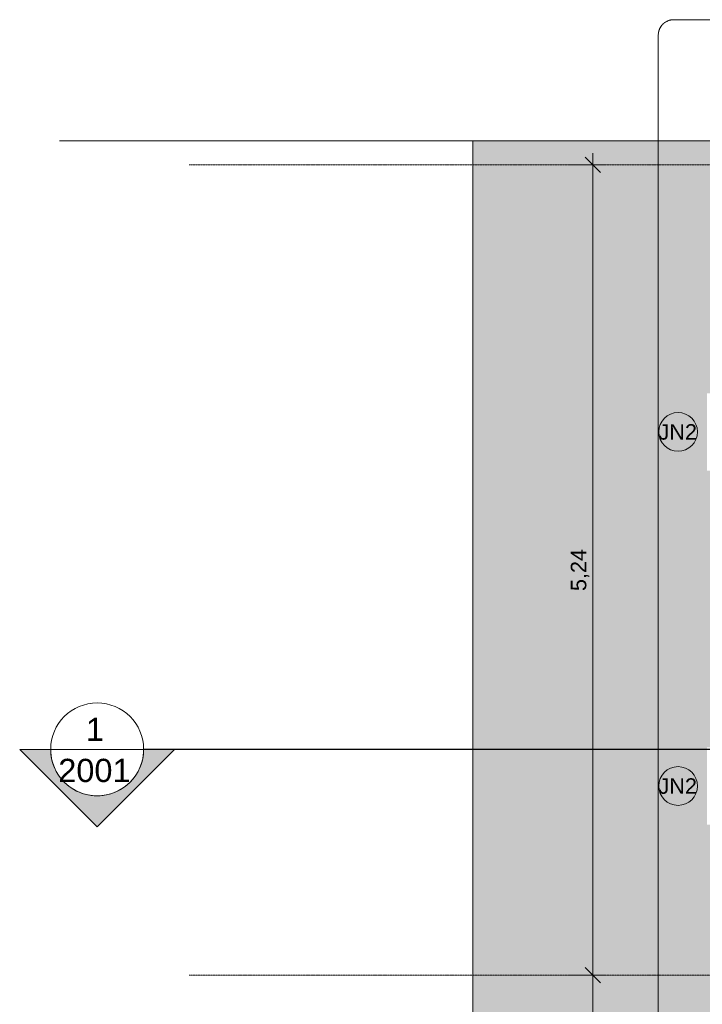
# Model space of a CAD drawing. Header units: millimetres. Extents: x -34717 to 7230, y -21919 to 4394.
# Tile 7 of 48: x -34701 to -30295, y -6096 to 265. Entities that reach past the tile are written whole.
import ezdxf

# ---------------------------------------------------------------- set-up
doc = ezdxf.new("R2010")
doc.units = ezdxf.units.MM
doc.linetypes.add('_Tracejado médio', pattern=[4, 3, -1])
doc.linetypes.add('_Traço - ponto', pattern=[16, 12, -2, 0, -2])
for name, color, linetype, lineweight in [('A-ANNO-DIMS', 211, 'Continuous', 9), ('A-ANNO-DIMS-50', 211, 'Continuous', 9), ('A-ANNO-SYMB', 150, 'Continuous', 9), ('A-FLOR', 192, 'Continuous', 18), ('A-FLOR-PATT', 8, 'Continuous', 18), ('A-GLAZ-IDEN', 152, 'Continuous', 9), ('G-ANNO-SYMB', 111, 'Continuous', 9), ('S-GRID', 1, 'Continuous', 9)]:
    doc.layers.add(name, color=color, linetype=linetype, lineweight=lineweight)
doc.styles.add('Arial_3', font='arial.ttf', dxfattribs={"height": 150})
doc.styles.add('Arial_4', font='arial.ttf', dxfattribs={"height": 100})
doc.dimstyles.new('Diagonal_-_2_0mm_Arial', dxfattribs={"dimscale": 304.8, "dimtxt": 102.02594, "dimasz": 0.328084, "dimexe": 0.246063, "dimexo": 0.0625, "dimgap": 0.024606, "dimtad": 1, "dimlfac": 0.001, "dimrnd": 0.01, "dimzin": 0, "dimdsep": 46, "dimtxsty": 'Arial_4', "dimblk1": 'OBLIQUE', "dimblk2": 'OBLIQUE', "dimsah": 1, "dimcen": 0.09, "dimdle": 0.246063, "dimadec": 0, "dimazin": 0, "dimtfac": 1, "dimtdec": 4, "dimtix": 1, "dimtmove": 0, "dimatfit": 3, "dimfxl": 0.492126, "dimfxlon": 1, "dimtvp": 1, "dimtolj": 1, "dimtzin": 0, "dimarcsym": 2})

# ---------------------------------------------------------------- blocks, each defined once
blk = doc.blocks.new('Section - M_Section head ABNT-2836546-PLANTA TÉRREO - LAYOUT')
at = {"layer": 'G-ANNO-SYMB'}
h = blk.add_hatch(color=256, dxfattribs=at)
edge = h.paths.add_edge_path(flags=0)
edge.add_line((-6, 10), (4, 0))
edge.add_line((4, 0), (0, 0))
edge.add_arc((-6, 0), 6, 0, 180)
edge.add_line((-12, 0), (-16, 0))
edge.add_line((-16, 0), (-6, 10))
for p, q in [((-16, 0), (-6, 10)), ((-6, 10), (-16, 0)), ((4, 0), (-6, 10)), ((4, 0), (-6, 10)), ((0, 0), (4, 0)), ((-16, 0), (-12, 0))]:
    blk.add_line(p, q, dxfattribs=at)
for start, end in [(360, 180), (0, 180), (180, 0)]:
    blk.add_arc((-6, 0), 6, start, end, dxfattribs=at)
blk = doc.blocks.new('DIMBLOCK2-PLANTA TÉRREO - LAYOUT')
at = {"layer": 'A-ANNO-DIMS-50'}
for p, q in [((-31151.3, -5908.5), (-30926.3, -5908.5)), ((-31001.3, -5908.5), (-31151.3, -5908.5)), ((-31001.3, -12128.5), (-31001.3, -5908.5)), ((-31151.3, -12128.5), (-30926.3, -12128.5)), ((-31001.3, -12128.5), (-31151.3, -12128.5))]:
    blk.add_line(p, q, dxfattribs=at)
at = {"layer": 'A-ANNO-DIMS-50', "lineweight": 18}
for p, q in [((-31001.3, -5908.5), (-31051.3, -5858.5)), ((-31001.3, -5908.5), (-30951.3, -5958.5)), ((-31001.3, -12128.5), (-31051.3, -12078.5)), ((-31001.3, -12128.5), (-30951.3, -12178.5))]:
    blk.add_line(p, q, dxfattribs=at)
at = {"layer": 'A-ANNO-DIMS-50', "color": 0, "insert": (-31143.4, -9154.2), "char_height": 100, "width": 325.653, "attachment_point": 1, "rotation": 90, "line_spacing_factor": 0.941778, "style": 'Arial_4'}
blk.add_mtext('6,22', dxfattribs=at)
blk = doc.blocks.new('_Oblique')
at = {"color": 0, "linetype": 'ByBlock', "lineweight": -2}
blk.add_line((-0.5, -0.5), (0.5, 0.5), dxfattribs=at)
blk = doc.blocks.new('DIMBLOCK3-PLANTA TÉRREO - LAYOUT')
at = {"layer": 'A-ANNO-DIMS-50', "lineweight": 18}
for p, q in [((-31001.3, -673.5), (-31051.3, -623.5)), ((-31001.3, -673.5), (-30951.3, -723.5)), ((-31001.3, -5908.5), (-31051.3, -5858.5)), ((-31001.3, -5908.5), (-30951.3, -5958.5))]:
    blk.add_line(p, q, dxfattribs=at)
at = {"layer": 'A-ANNO-DIMS-50'}
for p, q in [((-31001.3, -5908.5), (-31001.3, -598.5)), ((-31151.3, -673.5), (-30926.3, -673.5)), ((-31001.3, -673.5), (-31151.3, -673.5)), ((-31151.3, -5908.5), (-30926.3, -5908.5)), ((-31001.3, -5908.5), (-31151.3, -5908.5))]:
    blk.add_line(p, q, dxfattribs=at)
at = {"layer": 'A-ANNO-DIMS-50', "color": 0, "insert": (-31143.4, -3426.7), "char_height": 100, "width": 325.653, "attachment_point": 1, "rotation": 90, "line_spacing_factor": 0.941778, "style": 'Arial_4'}
blk.add_mtext('5,24', dxfattribs=at)
blk = doc.blocks.new('TAG-Janela - Janela-240880-PLANTA TÉRREO - LAYOUT')
at = {"layer": 'A-GLAZ-IDEN'}
blk.add_circle((0, 0), 2.5, dxfattribs=at)

msp = doc.modelspace()

# ---------------------------------------------------------------- hatches: boundary and pattern name
at = {"layer": 'A-FLOR-PATT'}
msp.add_hatch(color=256, dxfattribs=at).paths.add_polyline_path([(-30170.357, -9498.492), (-30065.802, -9498.492), (-30065.802, -4935.992), (-30263.402, -4935.992), (-30263.402, -4435.992), (-30065.802, -4435.992), (-30065.802, -2648.292), (-30263.402, -2648.292), (-30263.402, -2148.292), (-30065.802, -2148.292), (-30065.802, -518.492), (-31775.802, -518.492), (-31775.802, -9498.492), (-30291.115, -9498.492)], flags=0)

# ---------------------------------------------------------------- linework, layer by layer
at = {"layer": 'A-ANNO-SYMB', "linetype": '_Tracejado médio'}
for p, q in [((-23981.078, 264.682), (-30478.711, 264.682)), ((-30578.711, 164.682), (-30578.711, -6668.911))]:
    msp.add_line(p, q, dxfattribs=at)
msp.add_arc((-30478.711, 164.682), 100, 90, 180, dxfattribs=at)
at = {"layer": 'A-FLOR'}
for p, q in [((-30065.802, -518.492), (-34444.011, -518.492)), ((-31775.802, -518.492), (-31775.802, -20085.566))]:
    msp.add_line(p, q, dxfattribs=at)
at = {"layer": 'G-ANNO-SYMB'}
msp.add_line((-34501.247, -4449.309), (-33901.247, -4449.309), dxfattribs=at)
at = {"layer": 'G-ANNO-SYMB', "lineweight": 25}
msp.add_line((6318.961, -4449.309), (-33901.247, -4449.309), dxfattribs=at)
at = {"layer": 'S-GRID', "linetype": '_Traço - ponto'}
for p, q in [((6504.181, -673.492), (-33608.19, -673.492)), ((6504.181, -5908.492), (-33608.19, -5908.492))]:
    msp.add_line(p, q, dxfattribs=at)

# ---------------------------------------------------------------- block references
at = {"layer": 'A-GLAZ-IDEN', "xscale": 49.99999999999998, "yscale": 49.99999999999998, "zscale": 49.99999999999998}
for p in [(-30450.902, -2398.292), (-30450.902, -4685.992)]:
    msp.add_blockref('TAG-Janela - Janela-240880-PLANTA TÉRREO - LAYOUT', p, dxfattribs=at)
at = {"layer": 'G-ANNO-SYMB', "extrusion": (0, 0, -1), "xscale": 49.99999999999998, "yscale": 49.99999999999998, "zscale": 49.99999999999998, "rotation": 180}
msp.add_blockref('Section - M_Section head ABNT-2836546-PLANTA TÉRREO - LAYOUT', (33901.247, -4449.309), dxfattribs=at)

# ---------------------------------------------------------------- texts
at = {"layer": 'A-GLAZ-IDEN', "char_height": 100, "width": 308.64969, "attachment_point": 1, "style": 'Arial_4'}
for insert in [(-30577.504, -2348.591), (-30577.504, -4636.291)]:
    msp.add_mtext('JN2', dxfattribs=dict(at, insert=insert))
at = {"layer": 'G-ANNO-SYMB', "char_height": 150, "attachment_point": 1, "style": 'Arial_3'}
for s, insert, width in [('1', (-34273.453, -4245.352), 144.30375), ('2001', (-34451.953, -4510.34), 577.215)]:
    msp.add_mtext(s, dxfattribs=dict(at, insert=insert, width=width))

# ---------------------------------------------------------------- dimensions: what is measured, and where the dimension line sits
at = {"layer": 'A-ANNO-DIMS'}
for base, p1, p2, override, picture, middle in [((-31001.327415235, -673.491622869), (-31151.327415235, -5908.491622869), (-31151.327415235, -673.491622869), {"dimpost": '<>', "dimfxl": 5235}, 'DIMBLOCK3-PLANTA TÉRREO - LAYOUT', (-31059.884714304, -3290.991622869)), ((-31001.327, -5908.492), (-31151.327, -12128.492), (-31151.327, -5908.492), {"dimpost": '<>', "dimfxl": 6220}, 'DIMBLOCK2-PLANTA TÉRREO - LAYOUT', (-31059.885, -9018.492))]:
    dim = msp.add_linear_dim(base=base, p1=p1, p2=p2, angle=90, dimstyle='Diagonal_-_2_0mm_Arial', override=override, dxfattribs=at)
    dim.commit()
    dim.dimension.update_dxf_attribs({"geometry": picture, "text_midpoint": middle})

doc.saveas('drawing.dxf')
